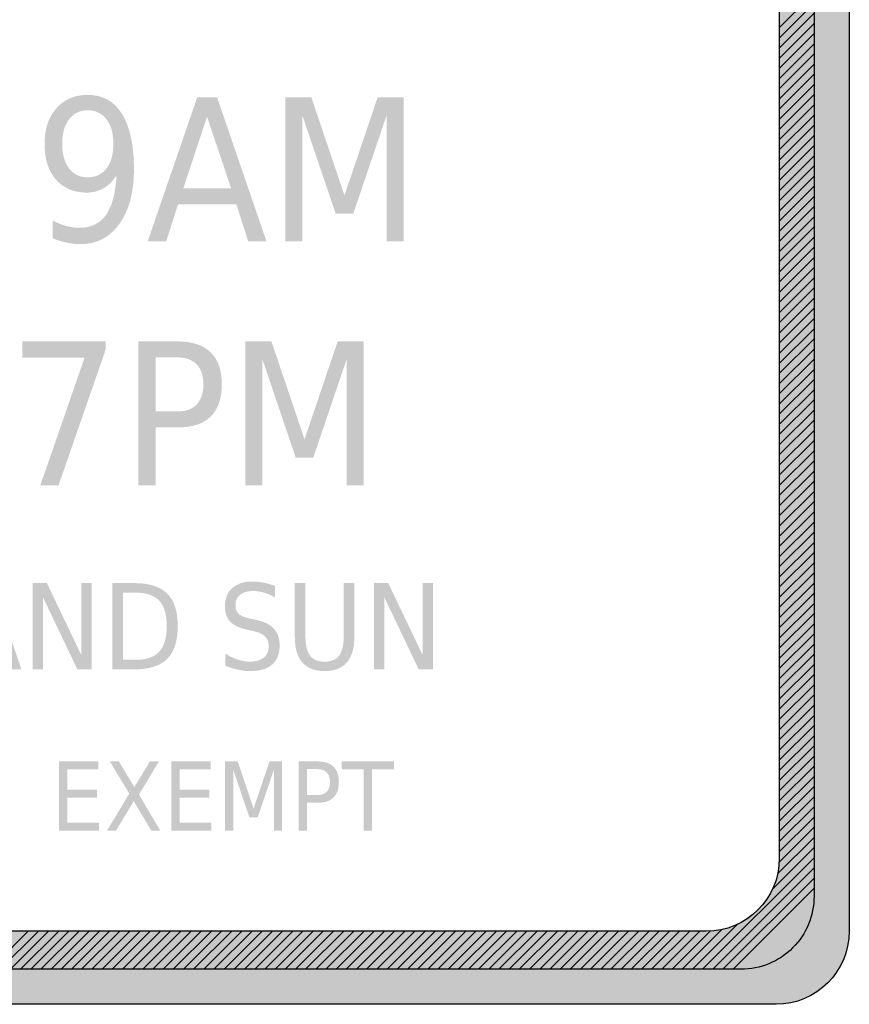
# Model space of a CAD drawing. Header units: inches. Extents: x -0.5 to 0.5, y -0.75 to 0.75.
# Tile 2 of 3: x 0.01 to 0.5, y -0.75 to -0.17. Entities that reach past the tile are written whole.
import ezdxf

# ---------------------------------------------------------------- set-up
doc = ezdxf.new("R2010")
doc.units = ezdxf.units.IN
doc.header["$MEASUREMENT"] = 0

msp = doc.modelspace()

# ---------------------------------------------------------------- hatches: boundary and pattern name
h = msp.add_hatch(color=7)
edge = h.paths.add_edge_path()
edge.add_spline(control_points=[(-0.49987, 0.70392), (-0.49987, 0.71529), (-0.49535, 0.72619), (-0.48732, 0.73423), (-0.47928, 0.74227), (-0.46837, 0.74679), (-0.457, 0.74679)], knot_values=[0, 0, 0, 0, 1, 1, 1, 2, 2, 2, 2], degree=3, periodic=0)
edge.add_line((-0.457, 0.74679), (0.45713, 0.74679))
edge.add_spline(control_points=[(0.45713, 0.74679), (0.48081, 0.74679), (0.5, 0.72759), (0.5, 0.70392)], knot_values=[0, 0, 0, 0, 1, 1, 1, 1], degree=3, periodic=0)
edge.add_line((0.5, 0.70392), (0.49987, -0.70392))
edge.add_spline(control_points=[(0.49987, -0.70392), (0.49987, -0.72759), (0.48068, -0.74679), (0.457, -0.74679)], knot_values=[0, 0, 0, 0, 1, 1, 1, 1], degree=3, periodic=0)
edge.add_line((0.457, -0.74679), (-0.45713, -0.74679))
edge.add_spline(control_points=[(-0.45713, -0.74679), (-0.48081, -0.74679), (-0.5, -0.72759), (-0.5, -0.70392)], knot_values=[0, 0, 0, 0, 1, 1, 1, 1], degree=3, periodic=0)
edge.add_line((-0.5, -0.70392), (-0.49987, 0.70392))
edge = h.paths.add_edge_path(flags=0)
edge.add_spline(control_points=[(-0.457, 0.66294), (-0.457, 0.67431), (-0.45249, 0.68522), (-0.44445, 0.69326), (-0.43641, 0.70129), (-0.4255, 0.70581), (-0.41414, 0.70581)], knot_values=[0, 0, 0, 0, 1, 1, 1, 2, 2, 2, 2], degree=3, periodic=0)
edge.add_line((-0.41414, 0.70581), (0.41616, 0.70581))
edge.add_spline(control_points=[(0.41616, 0.70581), (0.42753, 0.70581), (0.43843, 0.70129), (0.44647, 0.69326), (0.45451, 0.68522), (0.45903, 0.67431), (0.45903, 0.66294)], knot_values=[0, 0, 0, 0, 1, 1, 1, 2, 2, 2, 2], degree=3, periodic=0)
edge.add_line((0.45903, 0.66294), (0.4589, -0.66105))
edge.add_spline(control_points=[(0.4589, -0.66105), (0.4589, -0.68473), (0.4397, -0.70392), (0.41603, -0.70392)], knot_values=[0, 0, 0, 0, 1, 1, 1, 1], degree=3, periodic=0)
edge.add_line((0.41603, -0.70392), (-0.41426, -0.70392))
edge.add_spline(control_points=[(-0.41426, -0.70392), (-0.43794, -0.70392), (-0.45713, -0.68473), (-0.45713, -0.66105)], knot_values=[0, 0, 0, 0, 1, 1, 1, 1], degree=3, periodic=0)
edge.add_line((-0.45713, -0.66105), (-0.457, 0.66294))
h = msp.add_hatch(color=7)
edge = h.paths.add_edge_path()
edge.add_line((0.03245, -0.29702), (0.03245, -0.28661))
edge.add_spline(control_points=[(0.03245, -0.28661), (0.03506, -0.28797), (0.03768, -0.28901), (0.04032, -0.28972), (0.04296, -0.29044), (0.04556, -0.2908), (0.04813, -0.2908), (0.05492, -0.2908), (0.06011, -0.28826), (0.06369, -0.28319), (0.06728, -0.27811), (0.06932, -0.27041), (0.06981, -0.26007)], knot_values=[0, 0, 0, 0, 1, 1, 1, 2, 2, 2, 3, 3, 3, 4, 4, 4, 4], degree=3, periodic=0)
edge.add_spline(control_points=[(0.06981, -0.26007), (0.06784, -0.26331), (0.06535, -0.2658), (0.06234, -0.26754), (0.05932, -0.26927), (0.05598, -0.27014), (0.05232, -0.27014), (0.0447, -0.27014), (0.03867, -0.26758), (0.03424, -0.26247), (0.0298, -0.25736), (0.02759, -0.25037), (0.02759, -0.2415), (0.02759, -0.23283), (0.0299, -0.22587), (0.03452, -0.22062), (0.03914, -0.21538), (0.04528, -0.21275), (0.05294, -0.21275), (0.06173, -0.21275), (0.06845, -0.2165), (0.07309, -0.22399), (0.07773, -0.23148), (0.08005, -0.24235), (0.08005, -0.25661), (0.08005, -0.26993), (0.07721, -0.28056), (0.07153, -0.28851), (0.06585, -0.29645), (0.0582, -0.30042), (0.04858, -0.30042), (0.04598, -0.30042), (0.04336, -0.30014), (0.04072, -0.29957), (0.03808, -0.299), (0.03532, -0.29815), (0.03245, -0.29702)], knot_values=[0, 0, 0, 0, 1, 1, 1, 2, 2, 2, 3, 3, 3, 4, 4, 4, 5, 5, 5, 6, 6, 6, 7, 7, 7, 8, 8, 8, 9, 9, 9, 10, 10, 10, 11, 11, 11, 12, 12, 12, 12], degree=3, periodic=0)
edge = h.paths.add_edge_path(flags=0)
edge.add_spline(control_points=[(0.05294, -0.2612), (0.05758, -0.2612), (0.06125, -0.25944), (0.06395, -0.25594), (0.06665, -0.25243), (0.06799, -0.24762), (0.06799, -0.2415), (0.06799, -0.23543), (0.06665, -0.23063), (0.06395, -0.2271), (0.06125, -0.22357), (0.05758, -0.22181), (0.05294, -0.22181), (0.04834, -0.22181), (0.04469, -0.22357), (0.04199, -0.2271), (0.03929, -0.23063), (0.03794, -0.23543), (0.03794, -0.2415), (0.03794, -0.24762), (0.03929, -0.25243), (0.04199, -0.25594), (0.04469, -0.25944), (0.04834, -0.2612), (0.05294, -0.2612)], knot_values=[0, 0, 0, 0, 1, 1, 1, 2, 2, 2, 3, 3, 3, 4, 4, 4, 5, 5, 5, 6, 6, 6, 7, 7, 7, 8, 8, 8, 8], degree=3, periodic=0)
h = msp.add_hatch(color=7)
h.paths.add_polyline_path([(0.11718, -0.21428), (0.12889, -0.21428), (0.15787, -0.29878), (0.14717, -0.29878), (0.14021, -0.2771), (0.10591, -0.2771), (0.09901, -0.29878), (0.08814, -0.29878), (0.11718, -0.21428)])
h.paths.add_polyline_path([(0.123, -0.22554), (0.10903, -0.26759), (0.13704, -0.26759), (0.123, -0.22554)], flags=0)
for points in [[(0.1689, -0.21428), (0.18424, -0.21428), (0.20365, -0.27178), (0.22312, -0.21428), (0.23846, -0.21428), (0.23846, -0.29878), (0.22844, -0.29878), (0.22844, -0.22458), (0.2088, -0.28253), (0.1985, -0.28253), (0.17886, -0.22458), (0.17886, -0.29878), (0.1689, -0.29878), (0.1689, -0.21428)], [(0.01454, -0.35753), (0.06344, -0.35753), (0.06344, -0.36239), (0.03582, -0.44202), (0.02513, -0.44202), (0.05105, -0.36715), (0.01454, -0.36715), (0.01454, -0.35753)], [(0.14545, -0.35753), (0.16078, -0.35753), (0.1802, -0.41503), (0.19966, -0.35753), (0.215, -0.35753), (0.215, -0.44202), (0.20498, -0.44202), (0.20498, -0.36783), (0.18535, -0.42578), (0.17505, -0.42578), (0.15541, -0.36783), (0.15541, -0.44202), (0.14545, -0.44202), (0.14545, -0.35753)], [(0.02065, -0.49944), (0.02897, -0.49944), (0.04921, -0.54185), (0.04921, -0.49944), (0.05519, -0.49944), (0.05519, -0.55014), (0.04687, -0.55014), (0.02663, -0.50772), (0.02663, -0.55014), (0.02065, -0.55014), (0.02065, -0.49944)], [(0.22103, -0.49944), (0.22935, -0.49944), (0.24959, -0.54185), (0.24959, -0.49944), (0.25556, -0.49944), (0.25556, -0.55014), (0.24724, -0.55014), (0.22701, -0.50772), (0.22701, -0.55014), (0.22103, -0.55014), (0.22103, -0.49944)], [(0.03609, -0.60418), (0.05915, -0.60418), (0.05915, -0.6088), (0.04103, -0.6088), (0.04103, -0.62081), (0.05841, -0.62081), (0.05841, -0.62542), (0.04103, -0.62542), (0.04103, -0.64012), (0.05961, -0.64012), (0.05961, -0.64474), (0.03609, -0.64474), (0.03609, -0.60418)], [(0.06594, -0.60418), (0.07124, -0.60418), (0.08031, -0.61926), (0.08944, -0.60418), (0.09473, -0.60418), (0.083, -0.62366), (0.09552, -0.64474), (0.09023, -0.64474), (0.07996, -0.62749), (0.06961, -0.64474), (0.06428, -0.64474), (0.07732, -0.62309), (0.06594, -0.60418)], [(0.10199, -0.60418), (0.12505, -0.60418), (0.12505, -0.6088), (0.10693, -0.6088), (0.10693, -0.62081), (0.12432, -0.62081), (0.12432, -0.62542), (0.10693, -0.62542), (0.10693, -0.64012), (0.12551, -0.64012), (0.12551, -0.64474), (0.10199, -0.64474), (0.10199, -0.60418)], [(0.13361, -0.60418), (0.14097, -0.60418), (0.15029, -0.63178), (0.15963, -0.60418), (0.16699, -0.60418), (0.16699, -0.64474), (0.16219, -0.64474), (0.16219, -0.60912), (0.15276, -0.63694), (0.14782, -0.63694), (0.13839, -0.60912), (0.13839, -0.64474), (0.13361, -0.64474), (0.13361, -0.60418)], [(0.20196, -0.60418), (0.23281, -0.60418), (0.23281, -0.6088), (0.21986, -0.6088), (0.21986, -0.64474), (0.21491, -0.64474), (0.21491, -0.6088), (0.20196, -0.6088), (0.20196, -0.60418)]]:
    msp.add_hatch(color=7).paths.add_polyline_path(points)
h = msp.add_hatch(color=7)
edge = h.paths.add_edge_path()
edge.add_line((0.08257, -0.35753), (0.10577, -0.35753))
edge.add_spline(control_points=[(0.10577, -0.35753), (0.1143, -0.35753), (0.12074, -0.35967), (0.1251, -0.36395), (0.12946, -0.36823), (0.13164, -0.3745), (0.13164, -0.38277), (0.13164, -0.39111), (0.12946, -0.39741), (0.1251, -0.40167), (0.12074, -0.40593), (0.1143, -0.40806), (0.10577, -0.40806)], knot_values=[0, 0, 0, 0, 1, 1, 1, 2, 2, 2, 3, 3, 3, 4, 4, 4, 4], degree=3, periodic=0)
edge.add_line((0.10577, -0.40806), (0.09287, -0.40806))
edge.add_line((0.09287, -0.40806), (0.09287, -0.44202))
edge.add_line((0.09287, -0.44202), (0.08257, -0.44202))
edge.add_line((0.08257, -0.44202), (0.08257, -0.35753))
edge = h.paths.add_edge_path(flags=0)
edge.add_line((0.09287, -0.36692), (0.09287, -0.39867))
edge.add_line((0.09287, -0.39867), (0.10577, -0.39867))
edge.add_spline(control_points=[(0.10577, -0.39867), (0.11057, -0.39867), (0.11427, -0.39729), (0.11689, -0.39454), (0.11952, -0.39178), (0.12083, -0.38786), (0.12083, -0.38277), (0.12083, -0.37771), (0.11952, -0.37381), (0.11689, -0.37105), (0.11427, -0.3683), (0.11057, -0.36692), (0.10577, -0.36692)], knot_values=[0, 0, 0, 0, 1, 1, 1, 2, 2, 2, 3, 3, 3, 4, 4, 4, 4], degree=3, periodic=0)
edge.add_line((0.10577, -0.36692), (0.09287, -0.36692))
h = msp.add_hatch(color=7)
h.paths.add_polyline_path([(-0.01038, -0.49944), (-0.00335, -0.49944), (0.01403, -0.55014), (0.00761, -0.55014), (0.00344, -0.53713), (-0.01714, -0.53713), (-0.02128, -0.55014), (-0.0278, -0.55014), (-0.01038, -0.49944)])
h.paths.add_polyline_path([(-0.00689, -0.5062), (-0.01527, -0.53143), (0.00154, -0.53143), (-0.00689, -0.5062)], flags=0)
h = msp.add_hatch(color=7)
edge = h.paths.add_edge_path()
edge.add_line((0.06744, -0.49944), (0.08011, -0.49944))
edge.add_spline(control_points=[(0.08011, -0.49944), (0.08896, -0.49944), (0.09545, -0.50148), (0.09958, -0.50557), (0.10372, -0.50965), (0.10578, -0.51604), (0.10578, -0.52474), (0.10578, -0.53347), (0.1037, -0.53989), (0.09955, -0.54399), (0.0954, -0.54809), (0.08892, -0.55014), (0.08011, -0.55014)], knot_values=[0, 0, 0, 0, 1, 1, 1, 2, 2, 2, 3, 3, 3, 4, 4, 4, 4], degree=3, periodic=0)
edge.add_line((0.08011, -0.55014), (0.06744, -0.55014))
edge.add_line((0.06744, -0.55014), (0.06744, -0.49944))
edge = h.paths.add_edge_path(flags=0)
edge.add_line((0.07363, -0.50508), (0.07363, -0.5445))
edge.add_line((0.07363, -0.5445), (0.08106, -0.5445))
edge.add_spline(control_points=[(0.08106, -0.5445), (0.08735, -0.5445), (0.09197, -0.54291), (0.0949, -0.53975), (0.09783, -0.53658), (0.0993, -0.53157), (0.0993, -0.52474), (0.0993, -0.51795), (0.09783, -0.51297), (0.0949, -0.50981), (0.09197, -0.50665), (0.08735, -0.50508), (0.08106, -0.50508)], knot_values=[0, 0, 0, 0, 1, 1, 1, 2, 2, 2, 3, 3, 3, 4, 4, 4, 4], degree=3, periodic=0)
edge.add_line((0.08106, -0.50508), (0.07363, -0.50508))
h = msp.add_hatch(color=7)
edge = h.paths.add_edge_path()
edge.add_line((0.16283, -0.5011), (0.16283, -0.50779))
edge.add_spline(control_points=[(0.16283, -0.50779), (0.1605, -0.50655), (0.15829, -0.50562), (0.15621, -0.50501), (0.15412, -0.5044), (0.15212, -0.50409), (0.1502, -0.50409), (0.14682, -0.50409), (0.14423, -0.50482), (0.1424, -0.50626), (0.14058, -0.50771), (0.13967, -0.50977), (0.13967, -0.51244), (0.13967, -0.51469), (0.14028, -0.51638), (0.14149, -0.51752), (0.1427, -0.51866), (0.145, -0.51959), (0.1484, -0.52029)], knot_values=[0, 0, 0, 0, 1, 1, 1, 2, 2, 2, 3, 3, 3, 4, 4, 4, 5, 5, 5, 6, 6, 6, 6], degree=3, periodic=0)
edge.add_line((0.1484, -0.52029), (0.1521, -0.52114))
edge.add_spline(control_points=[(0.1521, -0.52114), (0.15672, -0.52211), (0.16012, -0.52383), (0.1623, -0.52628), (0.16449, -0.52874), (0.16558, -0.53203), (0.16558, -0.53615), (0.16558, -0.54106), (0.1641, -0.54478), (0.16115, -0.54732), (0.15819, -0.54985), (0.15385, -0.55112), (0.14813, -0.55112), (0.14595, -0.55112), (0.14365, -0.55085), (0.14122, -0.55031), (0.13878, -0.54976), (0.13626, -0.54896), (0.13366, -0.54789)], knot_values=[0, 0, 0, 0, 1, 1, 1, 2, 2, 2, 3, 3, 3, 4, 4, 4, 5, 5, 5, 6, 6, 6, 6], degree=3, periodic=0)
edge.add_line((0.13366, -0.54789), (0.13366, -0.54083))
edge.add_spline(control_points=[(0.13366, -0.54083), (0.13617, -0.54239), (0.13863, -0.54357), (0.14103, -0.54436), (0.14343, -0.54516), (0.14579, -0.54555), (0.14813, -0.54555), (0.15163, -0.54555), (0.15435, -0.54478), (0.15627, -0.54324), (0.1582, -0.5417), (0.15916, -0.53951), (0.15916, -0.53666), (0.15916, -0.53417), (0.15847, -0.53222), (0.15709, -0.53081), (0.15571, -0.52941), (0.15345, -0.52836), (0.1503, -0.52766)], knot_values=[0, 0, 0, 0, 1, 1, 1, 2, 2, 2, 3, 3, 3, 4, 4, 4, 5, 5, 5, 6, 6, 6, 6], degree=3, periodic=0)
edge.add_line((0.1503, -0.52766), (0.14656, -0.52684))
edge.add_spline(control_points=[(0.14656, -0.52684), (0.14195, -0.52582), (0.13861, -0.52423), (0.13656, -0.52205), (0.13451, -0.51988), (0.13349, -0.51686), (0.13349, -0.51299), (0.13349, -0.50851), (0.13491, -0.50497), (0.13775, -0.50239), (0.14059, -0.49981), (0.1445, -0.49852), (0.14948, -0.49852), (0.15163, -0.49852), (0.15382, -0.49874), (0.15604, -0.49917), (0.15826, -0.4996), (0.16052, -0.50024), (0.16283, -0.5011)], knot_values=[0, 0, 0, 0, 1, 1, 1, 2, 2, 2, 3, 3, 3, 4, 4, 4, 5, 5, 5, 6, 6, 6, 6], degree=3, periodic=0)
h = msp.add_hatch(color=7)
edge = h.paths.add_edge_path()
edge.add_line((0.17451, -0.49944), (0.18072, -0.49944))
edge.add_line((0.18072, -0.49944), (0.18072, -0.53024))
edge.add_spline(control_points=[(0.18072, -0.53024), (0.18072, -0.53567), (0.18161, -0.53958), (0.18339, -0.54197), (0.18517, -0.54436), (0.18804, -0.54555), (0.192, -0.54555), (0.19596, -0.54555), (0.19882, -0.54436), (0.20059, -0.54197), (0.20235, -0.53958), (0.20324, -0.53567), (0.20324, -0.53024)], knot_values=[0, 0, 0, 0, 1, 1, 1, 2, 2, 2, 3, 3, 3, 4, 4, 4, 4], degree=3, periodic=0)
edge.add_line((0.20324, -0.53024), (0.20324, -0.49944))
edge.add_line((0.20324, -0.49944), (0.20945, -0.49944))
edge.add_line((0.20945, -0.49944), (0.20945, -0.53109))
edge.add_spline(control_points=[(0.20945, -0.53109), (0.20945, -0.5377), (0.20798, -0.54269), (0.20504, -0.54606), (0.20209, -0.54943), (0.19775, -0.55112), (0.192, -0.55112), (0.18622, -0.55112), (0.18187, -0.54943), (0.17892, -0.54606), (0.17598, -0.54269), (0.17451, -0.5377), (0.17451, -0.53109)], knot_values=[0, 0, 0, 0, 1, 1, 1, 2, 2, 2, 3, 3, 3, 4, 4, 4, 4], degree=3, periodic=0)
edge.add_line((0.17451, -0.53109), (0.17451, -0.49944))
h = msp.add_hatch(color=7)
edge = h.paths.add_edge_path()
edge.add_line((0.1768, -0.60418), (0.18794, -0.60418))
edge.add_spline(control_points=[(0.18794, -0.60418), (0.19203, -0.60418), (0.19512, -0.60521), (0.19721, -0.60726), (0.19931, -0.60932), (0.20035, -0.61233), (0.20035, -0.6163), (0.20035, -0.6203), (0.19931, -0.62332), (0.19721, -0.62537), (0.19512, -0.62742), (0.19203, -0.62844), (0.18794, -0.62844)], knot_values=[0, 0, 0, 0, 1, 1, 1, 2, 2, 2, 3, 3, 3, 4, 4, 4, 4], degree=3, periodic=0)
edge.add_line((0.18794, -0.62844), (0.18174, -0.62844))
edge.add_line((0.18174, -0.62844), (0.18174, -0.64474))
edge.add_line((0.18174, -0.64474), (0.1768, -0.64474))
edge.add_line((0.1768, -0.64474), (0.1768, -0.60418))
edge = h.paths.add_edge_path(flags=0)
edge.add_line((0.18174, -0.60869), (0.18174, -0.62393))
edge.add_line((0.18174, -0.62393), (0.18794, -0.62393))
edge.add_spline(control_points=[(0.18794, -0.62393), (0.19024, -0.62393), (0.19202, -0.62327), (0.19328, -0.62195), (0.19453, -0.62062), (0.19516, -0.61874), (0.19516, -0.6163), (0.19516, -0.61387), (0.19453, -0.61199), (0.19328, -0.61067), (0.19202, -0.60935), (0.19024, -0.60869), (0.18794, -0.60869)], knot_values=[0, 0, 0, 0, 1, 1, 1, 2, 2, 2, 3, 3, 3, 4, 4, 4, 4], degree=3, periodic=0)
edge.add_line((0.18794, -0.60869), (0.18174, -0.60869))

# ---------------------------------------------------------------- linework, layer by layer
at = {"color": 7}
for p, q in [((0.45894, -0.17322), (0.47935, -0.15288)), ((0.45894, -0.1792), (0.47935, -0.15885)), ((0.45894, -0.18517), (0.47935, -0.16483)), ((0.45894, -0.19115), (0.47935, -0.1708)), ((0.45894, -0.19712), (0.47935, -0.17678)), ((0.45894, -0.2031), (0.47935, -0.18275)), ((0.45894, -0.20908), (0.47935, -0.18873)), ((0.45894, -0.21505), (0.47935, -0.1947)), ((0.45894, -0.22103), (0.47935, -0.20068)), ((0.45894, -0.227), (0.47935, -0.20665)), ((0.45894, -0.23298), (0.47935, -0.21263)), ((0.45894, -0.23895), (0.47935, -0.2186)), ((0.45894, -0.24493), (0.47934, -0.22458)), ((0.45894, -0.2509), (0.47934, -0.23055)), ((0.45894, -0.25688), (0.47934, -0.23653)), ((0.45894, -0.26285), (0.47934, -0.2425)), ((0.45893, -0.26883), (0.47934, -0.24848)), ((0.45893, -0.2748), (0.47934, -0.25445)), ((0.45893, -0.28078), (0.47934, -0.26043)), ((0.45893, -0.28675), (0.47934, -0.2664)), ((0.45893, -0.29273), (0.47934, -0.27238)), ((0.45893, -0.2987), (0.47934, -0.27835)), ((0.45893, -0.30468), (0.47934, -0.28433)), ((0.45893, -0.31066), (0.47934, -0.2903)), ((0.45893, -0.31663), (0.47934, -0.29628)), ((0.45893, -0.32261), (0.47934, -0.30225)), ((0.45893, -0.32858), (0.47934, -0.30823)), ((0.45893, -0.33456), (0.47934, -0.3142)), ((0.45893, -0.34053), (0.47934, -0.32018)), ((0.45893, -0.34651), (0.47933, -0.32615)), ((0.45893, -0.35248), (0.47933, -0.33213)), ((0.45893, -0.35846), (0.47933, -0.3381)), ((0.45893, -0.36443), (0.47933, -0.34408)), ((0.45892, -0.37041), (0.47933, -0.35005)), ((0.45892, -0.37638), (0.47933, -0.35603)), ((0.45892, -0.38236), (0.47933, -0.362)), ((0.45892, -0.38833), (0.47933, -0.36798)), ((0.45892, -0.39431), (0.47933, -0.37395)), ((0.45892, -0.40028), (0.47933, -0.37993)), ((0.45892, -0.40626), (0.47933, -0.3859)), ((0.45892, -0.41224), (0.47933, -0.39188)), ((0.45892, -0.41821), (0.47933, -0.39785)), ((0.45892, -0.42419), (0.47933, -0.40383)), ((0.45892, -0.43016), (0.47933, -0.4098)), ((0.45892, -0.43614), (0.47933, -0.41578)), ((0.45892, -0.44211), (0.47933, -0.42175)), ((0.45892, -0.44809), (0.47933, -0.42773)), ((0.45892, -0.45406), (0.47932, -0.4337)), ((0.45892, -0.46004), (0.47932, -0.43968)), ((0.45892, -0.46601), (0.47932, -0.44565)), ((0.45892, -0.47199), (0.47932, -0.45163)), ((0.45891, -0.47796), (0.47932, -0.4576)), ((0.45891, -0.48394), (0.47932, -0.46358)), ((0.45891, -0.48991), (0.47932, -0.46955)), ((0.45891, -0.49589), (0.47932, -0.47553)), ((0.45891, -0.50186), (0.47932, -0.4815)), ((0.45891, -0.50784), (0.47932, -0.48748)), ((0.45891, -0.51382), (0.47932, -0.49345)), ((0.45891, -0.51979), (0.47932, -0.49943)), ((0.45891, -0.52577), (0.47932, -0.5054)), ((0.45891, -0.53174), (0.47932, -0.51138)), ((0.45891, -0.53772), (0.47932, -0.51735)), ((0.45891, -0.54369), (0.47932, -0.52333)), ((0.45891, -0.54967), (0.47932, -0.5293)), ((0.45891, -0.55564), (0.47932, -0.53528)), ((0.45891, -0.56162), (0.47931, -0.54125)), ((0.45891, -0.56759), (0.47931, -0.54723)), ((0.45891, -0.57357), (0.47931, -0.5532)), ((0.4589, -0.57954), (0.47931, -0.55918)), ((0.4589, -0.58552), (0.47931, -0.56515)), ((0.4589, -0.59149), (0.47931, -0.57113)), ((0.4589, -0.59747), (0.47931, -0.5771)), ((0.4589, -0.60344), (0.47931, -0.58308)), ((0.4589, -0.60942), (0.47931, -0.58905)), ((0.4589, -0.6154), (0.47931, -0.59503)), ((0.4589, -0.62137), (0.47931, -0.601)), ((0.4589, -0.62735), (0.47931, -0.60698)), ((0.4589, -0.63332), (0.47931, -0.61295)), ((0.4589, -0.6393), (0.47931, -0.61893)), ((0.4589, -0.64527), (0.47931, -0.6249)), ((0.4589, -0.65125), (0.47931, -0.63088)), ((0.4589, -0.65722), (0.47931, -0.63685)), ((0.45884, -0.66331), (0.47931, -0.64283)), ((0.45792, -0.6702), (0.4793, -0.6488)), ((0.45486, -0.67923), (0.4793, -0.65478)), ((0.41384, -0.72622), (0.4793, -0.66075)), ((0.41982, -0.72622), (0.4793, -0.66673)), ((0.42579, -0.72622), (0.4793, -0.67271)), ((0.43177, -0.72622), (0.4793, -0.67868)), ((-0.00441, -0.72622), (0.01797, -0.70392)), ((0.00157, -0.72622), (0.02394, -0.70392)), ((0.00754, -0.72622), (0.02992, -0.70392)), ((0.01352, -0.72622), (0.03589, -0.70392)), ((0.01949, -0.72622), (0.04186, -0.70392)), ((0.02547, -0.72622), (0.04784, -0.70392)), ((0.03144, -0.72622), (0.05381, -0.70392)), ((0.03742, -0.72622), (0.05979, -0.70392)), ((0.04339, -0.72622), (0.06576, -0.70392)), ((0.04937, -0.72622), (0.07174, -0.70392)), ((0.05534, -0.72622), (0.07771, -0.70392)), ((0.06132, -0.72622), (0.08369, -0.70392)), ((0.06729, -0.72622), (0.08966, -0.70392)), ((0.07327, -0.72622), (0.09564, -0.70392)), ((0.07924, -0.72622), (0.10161, -0.70392)), ((0.08522, -0.72622), (0.10759, -0.70392)), ((0.09119, -0.72622), (0.11356, -0.70392)), ((0.09717, -0.72622), (0.11954, -0.70392)), ((0.10314, -0.72622), (0.12551, -0.70392)), ((0.10912, -0.72622), (0.13148, -0.70392)), ((0.11509, -0.72622), (0.13746, -0.70392)), ((0.12107, -0.72622), (0.14343, -0.70392)), ((0.12704, -0.72622), (0.14941, -0.70392)), ((0.13302, -0.72622), (0.15538, -0.70392)), ((0.13899, -0.72622), (0.16136, -0.70392)), ((0.14497, -0.72622), (0.16733, -0.70392)), ((0.15094, -0.72622), (0.17331, -0.70392)), ((0.15692, -0.72622), (0.17928, -0.70392)), ((0.16289, -0.72622), (0.18526, -0.70392)), ((0.16887, -0.72622), (0.19123, -0.70392)), ((0.17484, -0.72622), (0.19721, -0.70392)), ((0.18082, -0.72622), (0.20318, -0.70392)), ((0.18679, -0.72622), (0.20916, -0.70392)), ((0.19277, -0.72622), (0.21513, -0.70392)), ((0.19874, -0.72622), (0.22111, -0.70392)), ((0.20472, -0.72622), (0.22708, -0.70392)), ((0.21069, -0.72622), (0.23305, -0.70392)), ((0.21667, -0.72622), (0.23903, -0.70392)), ((0.22264, -0.72622), (0.245, -0.70392)), ((0.22862, -0.72622), (0.25098, -0.70392)), ((0.23459, -0.72622), (0.25695, -0.70392)), ((0.24057, -0.72622), (0.26293, -0.70392)), ((0.24654, -0.72622), (0.2689, -0.70392)), ((0.25252, -0.72622), (0.27488, -0.70392)), ((0.25849, -0.72622), (0.28085, -0.70392)), ((0.26447, -0.72622), (0.28683, -0.70392)), ((0.27044, -0.72622), (0.2928, -0.70392)), ((0.27642, -0.72622), (0.29878, -0.70392)), ((0.28239, -0.72622), (0.30475, -0.70392)), ((0.28837, -0.72622), (0.31073, -0.70392)), ((0.29434, -0.72622), (0.3167, -0.70392)), ((0.30032, -0.72622), (0.32267, -0.70392)), ((0.30629, -0.72622), (0.32865, -0.70392)), ((0.31227, -0.72622), (0.33462, -0.70392)), ((0.31824, -0.72622), (0.3406, -0.70392)), ((0.32422, -0.72622), (0.34657, -0.70392)), ((0.33019, -0.72622), (0.35255, -0.70392)), ((0.33617, -0.72622), (0.35852, -0.70392)), ((0.34214, -0.72622), (0.3645, -0.70392)), ((0.34812, -0.72622), (0.37047, -0.70392)), ((0.35409, -0.72622), (0.37645, -0.70392)), ((0.36007, -0.72622), (0.38242, -0.70392)), ((0.36604, -0.72622), (0.3884, -0.70392)), ((0.37202, -0.72622), (0.39437, -0.70392)), ((0.37799, -0.72622), (0.40035, -0.70392)), ((0.38397, -0.72622), (0.40632, -0.70392)), ((0.38994, -0.72622), (0.41229, -0.70392)), ((0.39592, -0.72622), (0.41829, -0.70386)), ((0.40189, -0.72622), (0.42518, -0.70294)), ((0.40787, -0.72622), (0.43421, -0.69988))]:
    msp.add_line(p, q, dxfattribs=at)
for points in [[(0.5, 0.70392), (0.49987, -0.70392)], [(0.47943, 0.68335), (0.4793, -0.68335)], [(0.45903, 0.66294), (0.4589, -0.66105)], [(0.41603, -0.70392), (-0.41426, -0.70392)], [(0.43643, -0.72622), (-0.43656, -0.72622)], [(0.457, -0.74679), (-0.45713, -0.74679)]]:
    msp.add_lwpolyline(points, dxfattribs=at)
for points in [[(0.4589, -0.66105), (0.4589, -0.68473), (0.4397, -0.70392), (0.41603, -0.70392)], [(0.49987, -0.70392), (0.49987, -0.72759), (0.48068, -0.74679), (0.457, -0.74679)]]:
    msp.add_open_spline(points, degree=3, dxfattribs=at)
msp.add_open_spline([(0.4793, -0.68335), (0.4793, -0.69472), (0.47478, -0.70562), (0.46675, -0.71366), (0.45871, -0.7217), (0.4478, -0.72622), (0.43643, -0.72622)], degree=3, knots=[0, 0, 0, 0, 1, 1, 1, 2, 2, 2, 2], dxfattribs=at)

doc.saveas('drawing.dxf')
